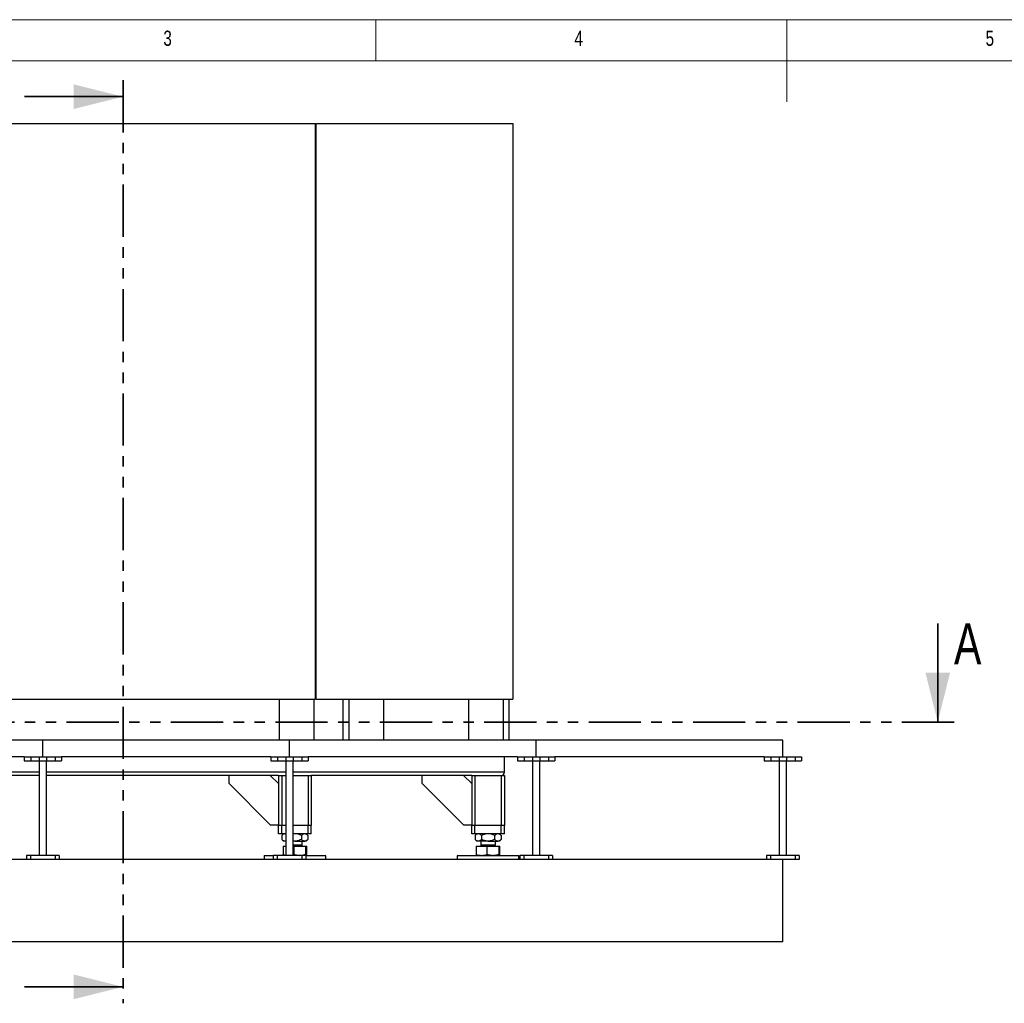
# Model space of a CAD drawing. Header units: millimetres. Extents: x 5 to 415, y 5 to 292.
# Tile 26 of 35: x 117 to 236, y 172 to 292. Entities that reach past the tile are written whole.
import ezdxf

# ---------------------------------------------------------------- set-up
doc = ezdxf.new("R2010")
doc.units = ezdxf.units.MM
doc.linetypes.add('PHANTOM', pattern=[12.7, 6.35, -1.27, 1.27, -1.27, 1.27, -1.27])
doc.layers.add('NOTES', color=6, linetype='Continuous')
doc.layers.add('TRAIT-FORT', color=4, linetype='Continuous', lineweight=25)
doc.styles.add('SLDTEXTSTYLE0', font='TXT', dxfattribs={"width": 0.75})

msp = doc.modelspace()

# ---------------------------------------------------------------- linework, layer by layer
at = {"color": 7, "linetype": 'Continuous', "lineweight": 18}
for p, q in [((415, 292), (5, 292)), ((160, 287), (160, 292)), ((210, 292), (210, 282)), ((410, 287), (10, 287))]:
    msp.add_line(p, q, dxfattribs=at)
at = {"color": 7, "linetype": 'PHANTOM', "lineweight": 35}
for p, q in [((129.26205, 284.6376), (129.26205, 172.35851)), ((230.34446, 206.57341), (38.68386, 206.57341))]:
    msp.add_line(p, q, dxfattribs=at)
at = {"color": 7, "linetype": 'Continuous', "lineweight": 35}
for p, q in [((117.26205, 282.6376), (129.26205, 282.6376)), ((228.34446, 218.57341), (228.34446, 206.57341)), ((117.26205, 174.35851), (129.26205, 174.35851))]:
    msp.add_line(p, q, dxfattribs=at)
for points in [[(129.26205, 282.6376), (123.26205, 284.1376), (123.26205, 281.1376)], [(228.34446, 206.57341), (229.84446, 212.57341), (226.84446, 212.57341)], [(129.26205, 174.35851), (123.26205, 175.85851), (123.26205, 172.85851)]]:
    msp.add_solid(points, dxfattribs=at)
at = {"layer": 'TRAIT-FORT', "color": 4, "linetype": 'Continuous', "lineweight": 25}
for p, q in [((107.66416, 279.35436), (152.61416, 279.35436)), ((152.61416, 279.35436), (152.61416, 209.35436)), ((152.71416, 279.35436), (152.71416, 209.35436)), ((152.71416, 279.35436), (176.66416, 279.35436)), ((176.66416, 279.35436), (176.66416, 209.35436)), ((107.66416, 209.35436), (152.61416, 209.35436)), ((148.23916, 209.35436), (148.23916, 204.35436)), ((152.48916, 204.35436), (152.48916, 209.35436)), ((152.71416, 209.35436), (176.66416, 209.35436)), ((156.00416, 209.35436), (156.00416, 204.35436)), ((156.73916, 209.35436), (156.73916, 204.35436)), ((160.98916, 204.35436), (160.98916, 209.35436)), ((171.28916, 209.35436), (171.28916, 204.35436)), ((175.53916, 204.35436), (175.53916, 209.35436)), ((176.22416, 204.35436), (176.22416, 209.35436)), ((119.51416, 204.35436), (89.51416, 204.35436)), ((119.51416, 202.35436), (119.51416, 204.35436)), ((149.51416, 204.35436), (119.51416, 204.35436)), ((149.51416, 202.35436), (149.51416, 204.35436)), ((179.51416, 204.35436), (149.51416, 204.35436)), ((179.51416, 202.35436), (179.51416, 204.35436)), ((209.51416, 204.35436), (179.51416, 204.35436)), ((209.51416, 202.35436), (209.51416, 204.35436)), ((117.23166, 202.35436), (91.79666, 202.35436)), ((117.23166, 202.35436), (117.23166, 201.85436)), ((117.23166, 202.35436), (118.03166, 202.35436)), ((117.23166, 201.85436), (118.03166, 201.85436)), ((118.03166, 202.35436), (118.03166, 201.85436)), ((118.03166, 202.35436), (119.05666, 202.35436)), ((118.03166, 201.85436), (119.05666, 201.85436)), ((119.05666, 202.35436), (119.97166, 202.35436)), ((119.05666, 202.35436), (119.05666, 201.85436)), ((119.05666, 201.85436), (119.97166, 201.85436)), ((119.06304, 201.85436), (119.06304, 190.35436)), ((119.96528, 190.35436), (119.96528, 201.85436)), ((119.97166, 202.35436), (119.97166, 201.85436)), ((119.97166, 202.35436), (120.99666, 202.35436)), ((119.97166, 201.85436), (120.99666, 201.85436)), ((120.99666, 202.35436), (120.99666, 201.85436)), ((120.99666, 202.35436), (121.79666, 202.35436)), ((120.99666, 201.85436), (121.79666, 201.85436)), ((121.79666, 202.35436), (121.79666, 201.85436)), ((147.23166, 202.35436), (121.79666, 202.35436)), ((147.23166, 202.35436), (147.23166, 201.85436)), ((147.23166, 202.35436), (148.03166, 202.35436)), ((147.23166, 201.85436), (148.03166, 201.85436)), ((148.03166, 202.35436), (148.03166, 201.85436)), ((148.03166, 202.35436), (149.05666, 202.35436)), ((148.03166, 201.85436), (149.05666, 201.85436)), ((149.05666, 202.35436), (149.97166, 202.35436)), ((149.05666, 202.35436), (149.05666, 201.85436)), ((149.05666, 201.85436), (149.97166, 201.85436)), ((149.06304, 201.85436), (149.06304, 190.35436)), ((149.96528, 190.35436), (149.96528, 201.85436)), ((149.97166, 202.35436), (149.97166, 201.85436)), ((149.97166, 202.35436), (150.99666, 202.35436)), ((149.97166, 201.85436), (150.99666, 201.85436)), ((150.99666, 202.35436), (150.99666, 201.85436)), ((150.99666, 202.35436), (151.79666, 202.35436)), ((150.99666, 201.85436), (151.79666, 201.85436)), ((151.79666, 202.35436), (151.79666, 201.85436)), ((177.23166, 202.35436), (151.79666, 202.35436)), ((175.66416, 200.47936), (175.66416, 202.35436)), ((177.23166, 202.35436), (177.23166, 201.85436)), ((177.23166, 202.35436), (178.03166, 202.35436)), ((177.23166, 201.85436), (178.03166, 201.85436)), ((178.03166, 202.35436), (178.03166, 201.85436)), ((178.03166, 202.35436), (179.05666, 202.35436)), ((178.03166, 201.85436), (179.05666, 201.85436)), ((179.05666, 202.35436), (179.97166, 202.35436)), ((179.05666, 202.35436), (179.05666, 201.85436)), ((179.05666, 201.85436), (179.97166, 201.85436)), ((179.06304, 201.85436), (179.06304, 190.35436)), ((179.96528, 190.35436), (179.96528, 201.85436)), ((179.97166, 202.35436), (179.97166, 201.85436)), ((179.97166, 202.35436), (180.99666, 202.35436)), ((179.97166, 201.85436), (180.99666, 201.85436)), ((180.99666, 202.35436), (180.99666, 201.85436)), ((180.99666, 202.35436), (181.79666, 202.35436)), ((180.99666, 201.85436), (181.79666, 201.85436)), ((181.79666, 202.35436), (181.79666, 201.85436)), ((207.23166, 202.35436), (181.79666, 202.35436)), ((207.23166, 202.35436), (207.23166, 201.85436)), ((207.23166, 202.35436), (208.03166, 202.35436)), ((207.23166, 201.85436), (208.03166, 201.85436)), ((208.03166, 202.35436), (208.03166, 201.85436)), ((208.03166, 202.35436), (209.05666, 202.35436)), ((208.03166, 201.85436), (209.05666, 201.85436)), ((209.05666, 202.35436), (209.97166, 202.35436)), ((209.05666, 202.35436), (209.05666, 201.85436)), ((209.05666, 201.85436), (209.97166, 201.85436)), ((209.06304, 201.85436), (209.06304, 190.35436)), ((209.96528, 190.35436), (209.96528, 201.85436)), ((209.97166, 202.35436), (209.97166, 201.85436)), ((209.97166, 202.35436), (210.99666, 202.35436)), ((209.97166, 201.85436), (210.99666, 201.85436)), ((210.99666, 202.35436), (210.99666, 201.85436)), ((210.99666, 202.35436), (211.79666, 202.35436)), ((210.99666, 201.85436), (211.79666, 201.85436)), ((211.79666, 202.35436), (211.79666, 201.85436)), ((119.06304, 200.47936), (107.16416, 200.47936)), ((119.06304, 200.07936), (110.91416, 200.07936)), ((149.06304, 200.47936), (119.96528, 200.47936)), ((148.16416, 200.07936), (119.96528, 200.07936)), ((142.16416, 199.07936), (142.16416, 200.07936)), ((147.16416, 200.07936), (148.16416, 199.07936)), ((148.16416, 200.07936), (148.16416, 193.97936)), ((148.16416, 200.07936), (148.56416, 200.07936)), ((148.56416, 200.07936), (148.56416, 193.97936)), ((148.56416, 200.07936), (149.06304, 200.07936)), ((175.66416, 200.47936), (149.96528, 200.47936)), ((149.96528, 200.07936), (151.76416, 200.07936)), ((151.76416, 200.07936), (151.76416, 193.97936)), ((151.76416, 200.07936), (152.16416, 200.07936)), ((171.66416, 200.07936), (152.16416, 200.07936)), ((152.16416, 200.07936), (152.16416, 193.97936)), ((165.66416, 199.07936), (165.66416, 200.07936)), ((170.66416, 200.07936), (171.66416, 199.07936)), ((171.66416, 200.07936), (171.66416, 193.97936)), ((171.66416, 200.07936), (172.06416, 200.07936)), ((172.06416, 200.07936), (172.06416, 193.97936)), ((172.06416, 200.07936), (175.26416, 200.07936)), ((175.26416, 200.07936), (175.26416, 193.97936)), ((175.26416, 200.07936), (175.66416, 200.07936)), ((175.66416, 200.07936), (175.66416, 193.97936)), ((147.16416, 194.07936), (142.16416, 199.07936)), ((170.66416, 194.07936), (165.66416, 199.07936)), ((147.16416, 194.07936), (148.16416, 194.07936)), ((170.66416, 194.07936), (171.66416, 194.07936)), ((148.16416, 192.97936), (148.16416, 193.97936)), ((148.56416, 193.97936), (148.16416, 193.97936)), ((148.56416, 192.97936), (148.16416, 192.97936)), ((148.56416, 192.97936), (148.56416, 193.97936)), ((149.06304, 193.97936), (148.56416, 193.97936)), ((149.06304, 192.97936), (148.56416, 192.97936)), ((148.78916, 192.97936), (148.57644, 192.76665)), ((151.76416, 193.97936), (149.96528, 193.97936)), ((151.76416, 192.97936), (149.96528, 192.97936)), ((151.75187, 192.76665), (151.53916, 192.97936)), ((151.76416, 192.97936), (151.76416, 193.97936)), ((152.16416, 193.97936), (151.76416, 193.97936)), ((152.16416, 192.97936), (151.76416, 192.97936)), ((152.16416, 192.97936), (152.16416, 193.97936)), ((171.66416, 192.97936), (171.66416, 193.97936)), ((172.06416, 193.97936), (171.66416, 193.97936)), ((172.06416, 192.97936), (171.66416, 192.97936)), ((172.06416, 192.97936), (172.06416, 193.97936)), ((175.26416, 193.97936), (172.06416, 193.97936)), ((175.26416, 192.97936), (172.06416, 192.97936)), ((172.28916, 192.97936), (172.07644, 192.76665)), ((175.25187, 192.76665), (175.03916, 192.97936)), ((175.26416, 192.97936), (175.26416, 193.97936)), ((175.66416, 193.97936), (175.26416, 193.97936)), ((175.66416, 192.97936), (175.26416, 192.97936)), ((175.66416, 192.97936), (175.66416, 193.97936)), ((148.57644, 192.76665), (148.57644, 192.29207)), ((148.57644, 192.29207), (148.78916, 192.07936)), ((148.97337, 192.07936), (148.78916, 192.07936)), ((149.06304, 192.07936), (148.97337, 192.07936)), ((150.16416, 192.07936), (149.96528, 192.07936)), ((149.96528, 191.63761), (151.06416, 191.63761)), ((150.16416, 192.07936), (151.35494, 192.07936)), ((151.06416, 191.52936), (150.95591, 191.63761)), ((150.95801, 192.76665), (150.95801, 192.29207)), ((151.06416, 191.63761), (151.06416, 192.07936)), ((151.53916, 192.07936), (151.35494, 192.07936)), ((151.53916, 192.07936), (151.75187, 192.29207)), ((151.75187, 192.76665), (151.75187, 192.29207)), ((172.07644, 192.76665), (172.07644, 192.29207)), ((172.07644, 192.29207), (172.28916, 192.07936)), ((172.47337, 192.07936), (172.28916, 192.07936)), ((173.66416, 192.07936), (172.47337, 192.07936)), ((172.76416, 192.07936), (172.76416, 191.63761)), ((172.87241, 191.63761), (172.76416, 191.52936)), ((172.76416, 191.63761), (174.56416, 191.63761)), ((172.8703, 192.76665), (172.8703, 192.29207)), ((173.66416, 192.07936), (174.85494, 192.07936)), ((174.56416, 191.52936), (174.45591, 191.63761)), ((174.45801, 192.76665), (174.45801, 192.29207)), ((174.56416, 191.63761), (174.56416, 192.07936)), ((175.03916, 192.07936), (174.85494, 192.07936)), ((175.03916, 192.07936), (175.25187, 192.29207)), ((175.25187, 192.76665), (175.25187, 192.29207)), ((148.72308, 191.46936), (148.72308, 190.47717)), ((148.72308, 191.46936), (149.06304, 191.46936)), ((148.88641, 191.47936), (148.88641, 191.46936)), ((148.88641, 191.47936), (149.06304, 191.47936)), ((149.96528, 191.52936), (151.06416, 191.52936)), ((149.96528, 191.47936), (151.44191, 191.47936)), ((149.96528, 191.46936), (150.02077, 191.46936)), ((149.96528, 190.46171), (150.02077, 190.47717)), ((150.02077, 191.46936), (150.02077, 190.47717)), ((150.02077, 191.46936), (151.46184, 191.46936)), ((151.44191, 191.46936), (151.44191, 191.47936)), ((151.46184, 191.46936), (151.46184, 190.47717)), ((151.46184, 191.46936), (151.60523, 191.46936)), ((151.60523, 190.47717), (151.60523, 191.46936)), ((172.22308, 191.46936), (172.22308, 190.47717)), ((172.22308, 191.46936), (173.52077, 191.46936)), ((172.38641, 191.47936), (172.38641, 191.46936)), ((172.38641, 191.47936), (174.94191, 191.47936)), ((172.76416, 191.52936), (172.84728, 191.52936)), ((172.84728, 191.52936), (174.56416, 191.52936)), ((173.52077, 191.46936), (173.52077, 190.47717)), ((173.52077, 191.46936), (174.96184, 191.46936)), ((174.94191, 191.46936), (174.94191, 191.47936)), ((174.96184, 191.46936), (174.96184, 190.47717)), ((174.96184, 191.46936), (175.10523, 191.46936)), ((175.10523, 190.47717), (175.10523, 191.46936)), ((117.51416, 189.85436), (91.51416, 189.85436)), ((117.51416, 190.35436), (117.51416, 189.85436)), ((118.01416, 190.35436), (117.51416, 190.35436)), ((118.01416, 189.85436), (117.51416, 189.85436)), ((118.01416, 190.35436), (118.01416, 189.85436)), ((121.01416, 190.35436), (118.01416, 190.35436)), ((121.01416, 189.85436), (118.01416, 189.85436)), ((121.01416, 190.35436), (121.01416, 189.85436)), ((121.51416, 190.35436), (121.01416, 190.35436)), ((121.51416, 189.85436), (121.01416, 189.85436)), ((121.51416, 190.35436), (121.51416, 189.85436)), ((147.51416, 189.85436), (121.51416, 189.85436)), ((146.46416, 190.35436), (146.41416, 190.30436)), ((146.41416, 190.30436), (146.41416, 189.85436)), ((147.51416, 190.30436), (146.41416, 190.30436)), ((146.46416, 190.35436), (147.51416, 190.35436)), ((147.51416, 190.35436), (147.51416, 189.85436)), ((148.01416, 190.35436), (147.51416, 190.35436)), ((148.01416, 189.85436), (147.51416, 189.85436)), ((148.01416, 190.35436), (148.01416, 189.85436)), ((151.01416, 190.35436), (148.01416, 190.35436)), ((151.01416, 189.85436), (148.01416, 189.85436)), ((148.78053, 190.35934), (148.78916, 190.35436)), ((151.01416, 190.35436), (151.01416, 189.85436)), ((151.51416, 190.35436), (151.01416, 190.35436)), ((151.51416, 189.85436), (151.01416, 189.85436)), ((151.51416, 190.35436), (153.86416, 190.35436)), ((151.51416, 190.35436), (151.51416, 189.85436)), ((153.91416, 190.30436), (151.51416, 190.30436)), ((177.51416, 189.85436), (151.51416, 189.85436)), ((151.53916, 190.35436), (151.54636, 190.35852)), ((153.91416, 190.30436), (153.86416, 190.35436)), ((153.91416, 189.85436), (153.91416, 190.30436)), ((169.96416, 190.35436), (169.91416, 190.30436)), ((169.91416, 190.30436), (169.91416, 189.85436)), ((173.3255, 190.30436), (169.91416, 190.30436)), ((169.96416, 190.35436), (173.33001, 190.35436)), ((172.28053, 190.35934), (172.28916, 190.35436)), ((177.41416, 190.30436), (173.3255, 190.30436)), ((173.33001, 190.35436), (177.36416, 190.35436)), ((175.03916, 190.35436), (175.04636, 190.35852)), ((177.41416, 190.30436), (177.36416, 190.35436)), ((177.41416, 189.85436), (177.41416, 190.30436)), ((177.51416, 190.35436), (177.51416, 189.85436)), ((178.01416, 190.35436), (177.51416, 190.35436)), ((178.01416, 189.85436), (177.51416, 189.85436)), ((178.01416, 190.35436), (178.01416, 189.85436)), ((181.01416, 190.35436), (178.01416, 190.35436)), ((181.01416, 189.85436), (178.01416, 189.85436)), ((181.01416, 190.35436), (181.01416, 189.85436)), ((181.51416, 190.35436), (181.01416, 190.35436)), ((181.51416, 189.85436), (181.01416, 189.85436)), ((181.51416, 190.35436), (181.51416, 189.85436)), ((207.51416, 189.85436), (181.51416, 189.85436)), ((207.51416, 190.35436), (207.51416, 189.85436)), ((208.01416, 190.35436), (207.51416, 190.35436)), ((208.01416, 189.85436), (207.51416, 189.85436)), ((208.01416, 190.35436), (208.01416, 189.85436)), ((211.01416, 190.35436), (208.01416, 190.35436)), ((211.01416, 189.85436), (208.01416, 189.85436)), ((209.51416, 179.85436), (209.51416, 189.85436)), ((211.01416, 190.35436), (211.01416, 189.85436)), ((211.51416, 190.35436), (211.01416, 190.35436)), ((211.51416, 189.85436), (211.01416, 189.85436)), ((211.51416, 190.35436), (211.51416, 189.85436)), ((209.51416, 179.85436), (59.51416, 179.85436))]:
    msp.add_line(p, q, dxfattribs=at)
for centre, radius, start, end in [((175.26416, 200.47936), 0.4, 270, 0), ((151.11416, 191.52936), 0.05, 180, 270), ((172.71416, 191.52936), 0.05, 270, 0), ((174.61416, 191.52936), 0.05, 180, 270)]:
    msp.add_arc(centre, radius, start, end, dxfattribs=at)
for points, knots in [([(148.97337, 192.97936), (148.93886, 192.97633), (148.8691, 192.9702), (148.76758, 192.92279), (148.66941, 192.8551), (148.60753, 192.79622), (148.57644, 192.76665)], [0, 0, 0, 0, 0.249578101, 0.504364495, 0.751047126, 1, 1, 1, 1]), ([(149.06304, 192.96298), (149.04981, 192.96807), (149.02841, 192.9763), (148.99831, 192.97867), (148.98169, 192.97913), (148.97337, 192.97936)], [0, 0, 0, 0, 0.4470455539, 0.7233430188, 1, 1, 1, 1]), ([(150.16416, 192.97936), (150.14845, 192.97931), (150.0816, 192.97911), (150.0157, 192.96689), (149.96528, 192.95753)], [0, 0, 0, 0, 0.235031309, 1, 1, 1, 1]), ([(150.95801, 192.76665), (150.91182, 192.7889), (150.81927, 192.8335), (150.64362, 192.90148), (150.42603, 192.96462), (150.25222, 192.9744), (150.16416, 192.97936)], [0, 0, 0, 0, 0.185495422, 0.371706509, 0.681662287, 1, 1, 1, 1]), ([(151.35494, 192.97936), (151.32043, 192.97633), (151.25067, 192.9702), (151.14915, 192.92279), (151.05098, 192.8551), (150.9891, 192.79622), (150.95801, 192.76665)], [0, 0, 0, 0, 0.249578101, 0.504364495, 0.751047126, 1, 1, 1, 1]), ([(151.75187, 192.76665), (151.72499, 192.79237), (151.67109, 192.84395), (151.58611, 192.90667), (151.49727, 192.95407), (151.42758, 192.97348), (151.37989, 192.97883), (151.36326, 192.97919), (151.35494, 192.97936)], [0, 0, 0, 0, 0.215513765, 0.432219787, 0.654447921, 0.879675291, 0.93979853, 1, 1, 1, 1]), ([(172.47337, 192.97936), (172.43886, 192.97633), (172.3691, 192.9702), (172.26758, 192.92279), (172.16941, 192.8551), (172.10753, 192.79622), (172.07644, 192.76665)], [0, 0, 0, 0, 0.249578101, 0.504364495, 0.751047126, 1, 1, 1, 1]), ([(172.8703, 192.76665), (172.83435, 192.80064), (172.78031, 192.85175), (172.70521, 192.90453), (172.62652, 192.94947), (172.5569, 192.97227), (172.49832, 192.97883), (172.48169, 192.97918), (172.47337, 192.97936)], [0, 0, 0, 0, 0.287530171, 0.432263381, 0.575451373, 0.879657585, 0.939789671, 1, 1, 1, 1]), ([(173.66416, 192.97936), (173.64846, 192.97919), (173.53434, 192.97796), (173.31881, 192.94579), (173.0708, 192.86241), (172.9245, 192.79253), (172.8703, 192.76665)], [0, 0, 0, 0, 0.056824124, 0.413183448, 0.782596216, 1, 1, 1, 1]), ([(174.45801, 192.76665), (174.41182, 192.7889), (174.31927, 192.8335), (174.14362, 192.90148), (173.92603, 192.96462), (173.75222, 192.9744), (173.66416, 192.97936)], [0, 0, 0, 0, 0.185495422, 0.371706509, 0.681662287, 1, 1, 1, 1]), ([(174.85494, 192.97936), (174.82043, 192.97633), (174.75067, 192.9702), (174.64915, 192.92279), (174.55098, 192.8551), (174.4891, 192.79622), (174.45801, 192.76665)], [0, 0, 0, 0, 0.249578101, 0.504364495, 0.751047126, 1, 1, 1, 1]), ([(175.25187, 192.76665), (175.22499, 192.79237), (175.17109, 192.84395), (175.08611, 192.90667), (174.99727, 192.95407), (174.92758, 192.97348), (174.87989, 192.97883), (174.86326, 192.97919), (174.85494, 192.97936)], [0, 0, 0, 0, 0.215513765, 0.432219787, 0.654447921, 0.879675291, 0.93979853, 1, 1, 1, 1]), ([(148.97337, 192.07936), (148.93886, 192.08239), (148.8691, 192.08852), (148.76758, 192.13593), (148.66941, 192.20362), (148.60753, 192.2625), (148.57644, 192.29207)], [0, 0, 0, 0, 0.249578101, 0.504364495, 0.751047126, 1, 1, 1, 1]), ([(149.06304, 192.09397), (149.04979, 192.0897), (149.0201, 192.08014), (148.99003, 192.07964), (148.97337, 192.07936)], [0, 0, 0, 0, 0.4462873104, 1, 1, 1, 1]), ([(150.16416, 192.07936), (150.14845, 192.07947), (150.08185, 192.07993), (150.01577, 192.08905), (149.96528, 192.09601)], [0, 0, 0, 0, 0.23576527, 1, 1, 1, 1]), ([(150.95801, 192.29207), (150.86476, 192.24906), (150.69371, 192.17015), (150.42589, 192.09445), (150.25217, 192.08444), (150.16416, 192.07936)], [0, 0, 0, 0, 0.371586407, 0.681601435, 1, 1, 1, 1]), ([(151.35494, 192.07936), (151.32043, 192.08239), (151.25067, 192.08852), (151.14915, 192.13593), (151.05098, 192.20362), (150.9891, 192.2625), (150.95801, 192.29207)], [0, 0, 0, 0, 0.249578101, 0.504364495, 0.751047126, 1, 1, 1, 1]), ([(151.75187, 192.29207), (151.72499, 192.26635), (151.67109, 192.21477), (151.58611, 192.15205), (151.49727, 192.10465), (151.42758, 192.08524), (151.37989, 192.07989), (151.36326, 192.07954), (151.35494, 192.07936)], [0, 0, 0, 0, 0.215513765, 0.432219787, 0.654447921, 0.879675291, 0.93979853, 1, 1, 1, 1]), ([(172.47337, 192.07936), (172.43886, 192.08239), (172.3691, 192.08852), (172.26758, 192.13593), (172.16941, 192.20362), (172.10753, 192.2625), (172.07644, 192.29207)], [0, 0, 0, 0, 0.249578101, 0.504364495, 0.751047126, 1, 1, 1, 1]), ([(172.8703, 192.29207), (172.81593, 192.24203), (172.73339, 192.16605), (172.61542, 192.10514), (172.53754, 192.08213), (172.49, 192.08008), (172.47337, 192.07936)], [0, 0, 0, 0, 0.432050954, 0.655927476, 0.879652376, 1, 1, 1, 1]), ([(173.66416, 192.07936), (173.64846, 192.07953), (173.56734, 192.0804), (173.4533, 192.09295), (173.32514, 192.11952), (173.19456, 192.15496), (173.07023, 192.20041), (172.95125, 192.25249), (172.89729, 192.27887), (172.8703, 192.29207)], [0, 0, 0, 0, 0.056784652, 0.293501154, 0.413293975, 0.530199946, 0.782715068, 0.891290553, 1, 1, 1, 1]), ([(174.45801, 192.29207), (174.36476, 192.24906), (174.19371, 192.17015), (173.92589, 192.09445), (173.75217, 192.08444), (173.66416, 192.07936)], [0, 0, 0, 0, 0.371586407, 0.681601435, 1, 1, 1, 1]), ([(174.85494, 192.07936), (174.82043, 192.08239), (174.75067, 192.08852), (174.64915, 192.13593), (174.55098, 192.20362), (174.4891, 192.2625), (174.45801, 192.29207)], [0, 0, 0, 0, 0.249578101, 0.504364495, 0.751047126, 1, 1, 1, 1]), ([(175.25187, 192.29207), (175.22499, 192.26635), (175.17109, 192.21477), (175.08611, 192.15205), (174.99727, 192.10465), (174.92758, 192.08524), (174.87989, 192.07989), (174.86326, 192.07954), (174.85494, 192.07936)], [0, 0, 0, 0, 0.215513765, 0.432219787, 0.654447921, 0.879675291, 0.93979853, 1, 1, 1, 1]), ([(148.72308, 190.47717), (148.82815, 190.44123), (148.94037, 190.40284), (149.05568, 190.38581), (149.06304, 190.38472)], [0, 0, 0, 0, 0.936169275, 1, 1, 1, 1]), ([(148.78353, 190.36453), (148.77529, 190.36937), (148.75479, 190.38143), (148.73495, 190.44133), (148.72308, 190.47717)], [0, 0, 0, 0, 0.401684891, 1, 1, 1, 1]), ([(150.02077, 190.47717), (150.09844, 190.45407), (150.21511, 190.41937), (150.37338, 190.38726), (150.53523, 190.36162), (150.65833, 190.35728), (150.74131, 190.35436)], [0, 0, 0, 0, 0.329812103, 0.495383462, 0.659853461, 1, 1, 1, 1]), ([(150.74131, 190.35436), (150.82154, 190.3571), (150.94218, 190.36121), (151.10111, 190.38581), (151.26217, 190.41793), (151.38123, 190.45325), (151.46184, 190.47717)], [0, 0, 0, 0, 0.328892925, 0.494578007, 0.657775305, 1, 1, 1, 1]), ([(151.46184, 190.47717), (151.46763, 190.45962), (151.47923, 190.42445), (151.49702, 190.38585), (151.51515, 190.35941), (151.5274, 190.35605), (151.53354, 190.35436)], [0, 0, 0, 0, 0.247268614, 0.495362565, 0.746874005, 1, 1, 1, 1]), ([(151.5448, 190.36122), (151.54902, 190.36291), (151.55726, 190.3662), (151.56934, 190.38601), (151.58536, 190.41781), (151.59721, 190.4532), (151.60523, 190.47717)], [0, 0, 0, 0, 0.205827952, 0.401895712, 0.595019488, 1, 1, 1, 1]), ([(172.22308, 190.47717), (172.32844, 190.44379), (172.4875, 190.39339), (172.70574, 190.35967), (172.81653, 190.35613), (172.87193, 190.35436)], [0, 0, 0, 0, 0.495254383, 0.747649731, 1, 1, 1, 1]), ([(172.28353, 190.36453), (172.27529, 190.36937), (172.25479, 190.38143), (172.23495, 190.44133), (172.22308, 190.47717)], [0, 0, 0, 0, 0.401684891, 1, 1, 1, 1]), ([(172.87193, 190.35436), (172.98065, 190.36055), (173.2005, 190.37306), (173.41324, 190.44222), (173.52077, 190.47717)], [0, 0, 0, 0, 0.494510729, 1, 1, 1, 1]), ([(173.52077, 190.47717), (173.59844, 190.45407), (173.71511, 190.41937), (173.87338, 190.38726), (174.03523, 190.36162), (174.15833, 190.35728), (174.24131, 190.35436)], [0, 0, 0, 0, 0.329812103, 0.495383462, 0.659853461, 1, 1, 1, 1]), ([(174.24131, 190.35436), (174.32154, 190.3571), (174.44218, 190.36121), (174.60111, 190.38581), (174.76217, 190.41793), (174.88123, 190.45325), (174.96184, 190.47717)], [0, 0, 0, 0, 0.328892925, 0.494578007, 0.657775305, 1, 1, 1, 1]), ([(174.96184, 190.47717), (174.96763, 190.45962), (174.97923, 190.42445), (174.99702, 190.38585), (175.01515, 190.35941), (175.0274, 190.35605), (175.03354, 190.35436)], [0, 0, 0, 0, 0.247268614, 0.495362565, 0.746874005, 1, 1, 1, 1]), ([(175.0448, 190.36122), (175.04902, 190.36291), (175.05726, 190.3662), (175.06934, 190.38601), (175.08536, 190.41781), (175.09721, 190.4532), (175.10523, 190.47717)], [0, 0, 0, 0, 0.205827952, 0.401895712, 0.595019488, 1, 1, 1, 1])]:
    msp.add_open_spline(points, degree=3, knots=knots, dxfattribs=at)

# ---------------------------------------------------------------- texts
at = {"color": 7, "linetype": 'Continuous', "insert": (230.31676, 218.57341), "char_height": 5, "attachment_point": 1, "style": 'SLDTEXTSTYLE0'}
msp.add_mtext('A', dxfattribs=at)
at = {"layer": 'NOTES', "color": 211, "char_height": 1.85208, "attachment_point": 1, "style": 'SLDTEXTSTYLE0'}
for s, insert in [('3', (134.16667, 290.66802)), ('4', (184.16667, 290.66802)), ('5', (234.16667, 290.66802))]:
    msp.add_mtext(s, dxfattribs=dict(at, insert=insert))

doc.saveas('drawing.dxf')
